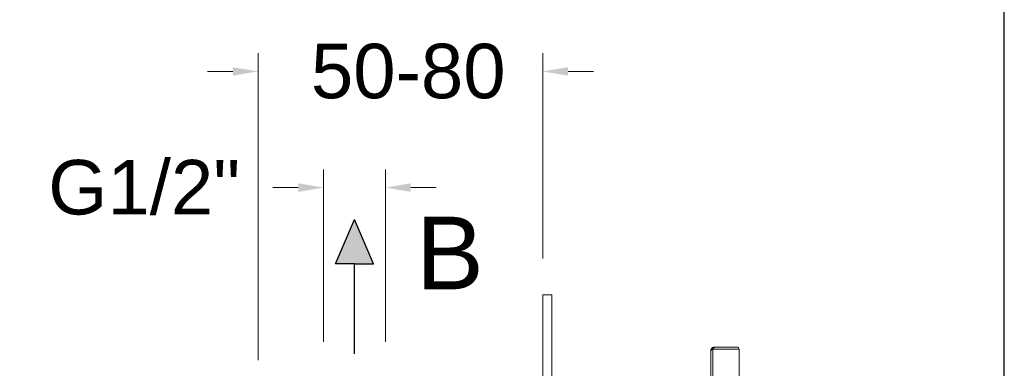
# Model space of a CAD drawing. Header units: millimetres. Extents: x 2577.4 to 2647.4, y 1846.6 to 1919.3.
# Tile 9 of 9: x 2620.3 to 2647.4, y 1890.6 to 1900.2. Entities that reach past the tile are written whole.
import ezdxf

# ---------------------------------------------------------------- set-up
doc = ezdxf.new("R2010")
doc.units = ezdxf.units.MM
doc.layers.add('cotas', color=253, linetype='Continuous', lineweight=5)
doc.layers.add('cuerpo', color=7, linetype='Continuous', lineweight=5)
doc.styles.add('ARIAL', font='arial.ttf')
doc.styles.get("Standard").update_dxf_attribs({"font": 'arial.ttf'})
doc.dimstyles.new('RS (E1.10)', dxfattribs={"dimtxt": 1.5, "dimasz": 0.7, "dimexe": 0.5, "dimexo": 1, "dimgap": 1, "dimtad": 0, "dimtih": 1, "dimtoh": 1, "dimdec": 0, "dimlfac": 10, "dimtxsty": 'ARIAL', "dimcen": 0, "dimclrd": 256, "dimclre": 256, "dimclrt": 256, "dimadec": 0, "dimazin": 0, "dimtfac": 1, "dimtdec": 0, "dimtofl": 0, "dimtmove": 0, "dimatfit": 3, "dimfxl": 1, "dimlwd": -1, "dimlwe": -1, "dimarcsym": 0})

# ---------------------------------------------------------------- blocks, each defined once
blk = doc.blocks.new('*D17')
at = {"layer": 'cotas', "linetype": 'Continuous', "transparency": 16777216}
for p, q in [((2628.648, 1891.286), (2628.648, 1896.033)), ((2630.348, 1891.286), (2630.348, 1896.033)), ((2627.948, 1895.533), (2627.248, 1895.533)), ((2631.048, 1895.533), (2631.748, 1895.533))]:
    blk.add_line(p, q, dxfattribs=at)
for points in [[(2627.948, 1895.65), (2627.948, 1895.416), (2628.648, 1895.533)], [(2631.048, 1895.65), (2631.048, 1895.416), (2630.348, 1895.533)]]:
    blk.add_solid(points, dxfattribs=at)
at = {"layer": 'Defpoints', "color": 0, "linetype": 'Continuous', "transparency": 16777216}
for p in [(2630.348, 1895.533), (2628.648, 1890.286), (2630.348, 1890.286)]:
    blk.add_point(p, dxfattribs=at)
at = {"layer": 'cotas', "linetype": 'Continuous', "transparency": 16777216, "insert": (2623.709, 1895.533), "char_height": 1.5, "attachment_point": 5, "style": 'ARIAL'}
blk.add_mtext('G1/2"', dxfattribs=at)
blk = doc.blocks.new('*D29')
at = {"layer": 'cotas', "linetype": 'Continuous', "transparency": 16777216}
for p, q in [((2626.848, 1890.786), (2626.848, 1899.23)), ((2634.679, 1893.586), (2634.679, 1899.23)), ((2626.148, 1898.73), (2625.448, 1898.73)), ((2635.379, 1898.73), (2636.079, 1898.73))]:
    blk.add_line(p, q, dxfattribs=at)
for points in [[(2626.148, 1898.846), (2626.148, 1898.613), (2626.848, 1898.73)], [(2635.379, 1898.846), (2635.379, 1898.613), (2634.679, 1898.73)]]:
    blk.add_solid(points, dxfattribs=at)
at = {"layer": 'Defpoints', "color": 0, "linetype": 'Continuous', "transparency": 16777216}
for p in [(2634.679, 1898.73), (2634.679, 1892.586), (2626.848, 1889.786)]:
    blk.add_point(p, dxfattribs=at)
at = {"layer": 'cotas', "linetype": 'Continuous', "transparency": 16777216, "insert": (2630.977, 1898.73), "char_height": 1.5, "width": 2.16201, "attachment_point": 5, "style": 'ARIAL'}
blk.add_mtext('50-80', dxfattribs=at)

msp = doc.modelspace()

# ---------------------------------------------------------------- hatches: boundary and pattern name
h = msp.add_hatch(color=256)
h.dxf.hatch_style = 1
h.paths.add_polyline_path([(2629.498, 1894.651), (2628.978, 1893.435), (2629.498, 1893.435), (2630.018, 1893.435)])

# ---------------------------------------------------------------- linework, layer by layer
for p, q in [((2628.978, 1893.435), (2629.498, 1894.651)), ((2630.018, 1893.435), (2629.498, 1894.651)), ((2629.498, 1893.435), (2628.978, 1893.435)), ((2629.498, 1890.954), (2629.498, 1893.435)), ((2629.498, 1893.435), (2630.018, 1893.435))]:
    msp.add_line(p, q)
at = {"color": 3}
msp.add_lwpolyline([(2647.387, 1916.611), (2577.387, 1916.611), (2577.387, 1846.611), (2647.387, 1846.611)], close=True, dxfattribs=at)
at = {"layer": 'cuerpo'}
for p, q in [((2634.679, 1892.586), (2634.929, 1892.586)), ((2634.679, 1888.684), (2634.679, 1892.586)), ((2634.929, 1892.586), (2634.929, 1888.684)), ((2639.308, 1891.041), (2639.308, 1890.141)), ((2639.359, 1890.141), (2639.359, 1891.085)), ((2639.386, 1891.091), (2640.088, 1891.091)), ((2640.038, 1891.141), (2639.408, 1891.141)), ((2640.088, 1891.091), (2640.088, 1888.657))]:
    msp.add_line(p, q, dxfattribs=at)
at = {"layer": 'cuerpo', "flags": 128}
for points in [[(2639.359, 1891.085), (2639.356, 1891.092), (2639.354, 1891.1), (2639.353, 1891.107), (2639.352, 1891.113), (2639.353, 1891.118), (2639.354, 1891.123), (2639.356, 1891.126), (2639.359, 1891.129)], [(2639.386, 1891.091), (2639.387, 1891.101), (2639.388, 1891.11), (2639.39, 1891.119), (2639.393, 1891.127), (2639.396, 1891.133), (2639.4, 1891.138), (2639.404, 1891.14), (2639.408, 1891.141)]]:
    msp.add_lwpolyline(points, dxfattribs=at)
at = {"layer": 'cuerpo'}
for centre, radius, start, end in [((2639.408, 1891.041), 0.1, 119.1554, 180), ((2640.038, 1891.091), 0.05, 0, 90)]:
    msp.add_arc(centre, radius, start, end, dxfattribs=at)
at = {"layer": 'cuerpo', "extrusion": (0, 0, -1)}
msp.add_ellipse((2639.408, 1891.041), major_axis=(0.1, 0), ratio=0.5, start_param=3.141593, end_param=4.203532, dxfattribs=at)
at = {"layer": 'cuerpo'}
for points, knots in [([(2639.408, 1891.141), (2639.403, 1891.141), (2639.386, 1891.141), (2639.371, 1891.134), (2639.359, 1891.129)], [0, 0, 0, 0, 0.263768, 1, 1, 1, 1]), ([(2639.359, 1891.085), (2639.366, 1891.088), (2639.374, 1891.091), (2639.384, 1891.091), (2639.386, 1891.091)], [0, 0, 0, 0, 0.735513, 1, 1, 1, 1])]:
    msp.add_open_spline(points, degree=3, knots=knots, dxfattribs=at)

# ---------------------------------------------------------------- texts
at = {"insert": (2631.193, 1894.734), "char_height": 2, "attachment_point": 1}
msp.add_mtext_dynamic_manual_height_columns('B', width=1.27538, gutter_width=12.5, heights=[0], dxfattribs=at)

# ---------------------------------------------------------------- dimensions: what is measured, and where the dimension line sits
at = {"layer": 'cotas', "linetype": 'Continuous'}
for base, p1, p2, text, picture, middle in [((2634.679, 1898.73), (2626.848, 1889.786), (2634.679, 1892.586), '50-80', '*D29', (2630.977, 1898.73)), ((2630.348, 1895.533), (2628.648, 1890.286), (2630.348, 1890.286), 'G1/2"', '*D17', (2623.709, 1895.533))]:
    dim = msp.add_linear_dim(base=base, p1=p1, p2=p2, text=text, dimstyle='RS (E1.10)', dxfattribs=at)
    dim.commit()
    dim.dimension.update_dxf_attribs({"geometry": picture, "text_midpoint": middle, "dimtype": 160})

doc.saveas('drawing.dxf')
